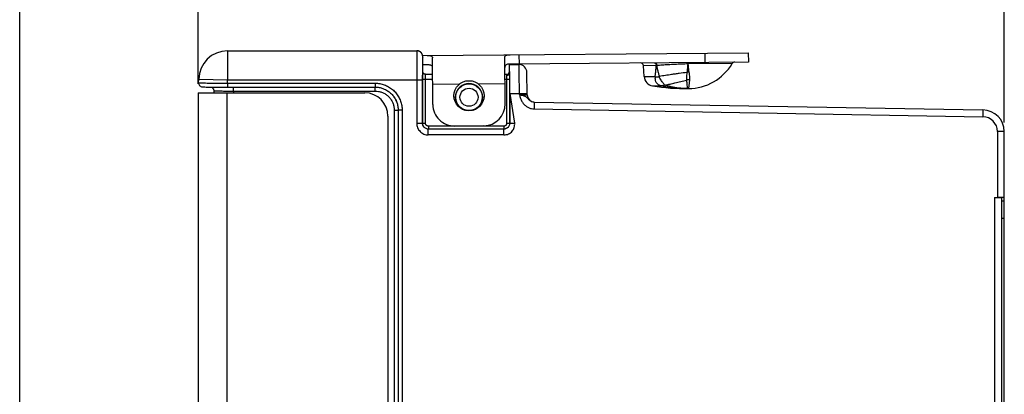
# Model space of a CAD drawing. Header units: inches. Extents: x 0 to 34, y 0 to 22.
# Tile 4 of 21: x 15.4 to 22.2, y 11.9 to 14.5. Entities that reach past the tile are written whole.
import ezdxf

# ---------------------------------------------------------------- set-up
doc = ezdxf.new("R2010")
doc.units = ezdxf.units.IN
doc.header["$LTSCALE"] = 1.87
doc.header["$MEASUREMENT"] = 0
doc.layers.get('0').update_dxf_attribs({"linetype": 'CONTINUOUS'})
doc.layers.add('DIMENSIONS', color=7, linetype='CONTINUOUS')
doc.styles.get("Standard").update_dxf_attribs({"font": 'txt', "width": 0.8})
doc.dimstyles.new('DIMSTYLE_1', dxfattribs={"dimtxt": 0.125, "dimasz": 0.1875, "dimexe": 0.18, "dimexo": 0.0625, "dimgap": 0.09, "dimtad": 0, "dimtih": 1, "dimtoh": 1, "dimdec": 3, "dimlfac": 0.5, "dimzin": 4, "dimdsep": 46, "dimtxsty": 'STANDARD', "dimblk": '_FILLED', "dimblk1": '_FILLED', "dimblk2": '_FILLED', "dimcen": 0.09, "dimadec": 0, "dimazin": 0, "dimtp": 0.01, "dimtm": 0.01, "dimtfac": 1, "dimtdec": 3, "dimtofl": 0, "dimtmove": 0, "dimatfit": 3, "dimldrblk": '_FILLED', "dimfxl": 1, "dimtolj": 1, "dimtzin": 4, "dimarcsym": 0})

# ---------------------------------------------------------------- blocks, each defined once
blk = doc.blocks.new('_FILLED')
at = {"color": 0, "linetype": 'BYBLOCK'}
blk.add_solid([(0, 0), (-1, 0.167), (-1, -0.167)], dxfattribs=at)
blk = doc.blocks.new('*D2')
at = {"layer": 'DIMENSIONS', "color": 2, "linetype": 'CONTINUOUS'}
for p, q in [((15.3723, 11.5838), (15.3723, 15.8627)), ((22.1742, 13.7427), (22.1742, 15.8627)), ((15.3723, 15.7377), (18.0482, 15.7377)), ((22.1742, 15.7377), (19.4982, 15.7377))]:
    blk.add_line(p, q, dxfattribs=at)
at = {"layer": 'DIMENSIONS', "color": 2, "linetype": 'CONTINUOUS', "xscale": 0.1875, "yscale": 0.1875, "zscale": 0.1875, "rotation": 180}
blk.add_blockref('_FILLED', (15.3723, 15.7377), dxfattribs=at)
at = {"layer": 'DIMENSIONS', "color": 2, "linetype": 'CONTINUOUS', "xscale": 0.1875, "yscale": 0.1875, "zscale": 0.1875}
blk.add_blockref('_FILLED', (22.1742, 15.7377), dxfattribs=at)
at = {"layer": 'DIMENSIONS', "color": 2, "linetype": 'CONTINUOUS', "width": 0.8}
for s, p in [('3.401', (18.1107, 15.6752)), ('[', (18.7357, 15.6752)), ('86.38', (18.8357, 15.6752)), (']', (19.3357, 15.6752))]:
    blk.add_text(s, height=0.125, dxfattribs=at).set_placement(p)
blk = doc.blocks.new('*D6')
at = {"layer": 'DIMENSIONS', "color": 2, "linetype": 'CONTINUOUS'}
for p, q in [((16.6042, 14.0102), (16.6042, 15.1127)), ((22.1742, 13.7427), (22.1742, 15.1127)), ((16.6042, 14.9877), (18.6642, 14.9877)), ((22.1742, 14.9877), (20.1142, 14.9877))]:
    blk.add_line(p, q, dxfattribs=at)
at = {"layer": 'DIMENSIONS', "color": 2, "linetype": 'CONTINUOUS', "xscale": 0.1875, "yscale": 0.1875, "zscale": 0.1875, "rotation": 180}
blk.add_blockref('_FILLED', (16.6042, 14.9877), dxfattribs=at)
at = {"layer": 'DIMENSIONS', "color": 2, "linetype": 'CONTINUOUS', "xscale": 0.1875, "yscale": 0.1875, "zscale": 0.1875}
blk.add_blockref('_FILLED', (22.1742, 14.9877), dxfattribs=at)
at = {"layer": 'DIMENSIONS', "color": 2, "linetype": 'CONTINUOUS', "width": 0.8}
for s, p in [('2.785', (18.7267, 14.9252)), ('[', (19.3517, 14.9252)), ('70.74', (19.4517, 14.9252)), (']', (19.9517, 14.9252))]:
    blk.add_text(s, height=0.125, dxfattribs=at).set_placement(p)

msp = doc.modelspace()

# ---------------------------------------------------------------- linework, layer by layer
at = {"color": 7, "linetype": 'CONTINUOUS'}
for p, q in [((16.8087, 14.2377), (16.8087, 14.0377)), ((16.8087, 14.2377), (18.1163, 14.2377)), ((18.1557, 14.2049), (20.4056, 14.2245)), ((20.1056, 14.2219), (20.1061, 14.1579)), ((20.4056, 14.2245), (20.4061, 14.1605)), ((18.1563, 14.1777), (18.1563, 14.1777)), ((18.1563, 14.1777), (18.1563, 14.1777)), ((18.1564, 14.0943), (18.1564, 14.1962)), ((18.2266, 13.8675), (18.2238, 14.19)), ((18.7266, 13.8718), (18.7238, 14.1943)), ((20.4061, 14.1605), (18.7606, 14.1461)), ((18.8242, 14.1467), (18.8236, 14.2107)), ((20.2946, 14.15), (19.9908, 14.1473)), ((18.1878, 14.1411), (18.1564, 14.1409)), ((18.1564, 14.0943), (18.1564, 14.0944)), ((18.1676, 14.0774), (18.1633, 14.0801)), ((18.7562, 14.0836), (18.7562, 14.1437)), ((18.7562, 14.1437), (18.8229, 14.1425)), ((18.8786, 13.9334), (18.8759, 14.0894)), ((19.7698, 14.136), (19.6813, 14.1352)), ((19.6859, 14.06), (19.6813, 14.1352)), ((16.6083, 14.0168), (16.6087, 14.0411)), ((16.6087, 14.0411), (16.8087, 14.0377)), ((16.8083, 14.0148), (16.8087, 14.0377)), ((16.8083, 14.0148), (16.8083, 13.9873)), ((16.8083, 14.0148), (17.8269, 14.0148)), ((16.8087, 14.0377), (18.1549, 14.0377)), ((17.8269, 14.0148), (17.8269, 13.9873)), ((18.1149, 14.0377), (18.1149, 13.7377)), ((18.1549, 14.0377), (18.1549, 13.7377)), ((18.156, 13.7377), (18.156, 14.0417)), ((18.156, 14.0417), (18.2251, 14.0417)), ((18.1725, 14.0759), (18.1676, 14.0774)), ((18.1755, 14.0757), (18.1723, 14.0759)), ((18.1755, 14.0757), (18.2248, 14.0757)), ((18.176, 13.7377), (18.176, 14.0417)), ((18.7248, 14.0757), (18.7362, 14.0757)), ((18.7251, 14.0417), (18.7563, 14.0417)), ((18.7362, 14.0757), (18.7362, 14.068)), ((18.7363, 14.0417), (18.7363, 13.7377)), ((18.7563, 14.0417), (18.7563, 13.7377)), ((19.6859, 14.06), (19.7618, 14.0607)), ((16.6042, 13.9477), (16.6042, 7.5897)), ((16.6042, 13.9477), (17.7562, 13.9477)), ((16.6411, 13.9884), (16.6442, 13.9883)), ((16.6442, 13.9883), (16.6502, 13.9882)), ((16.6502, 13.9882), (16.6615, 13.988)), ((16.6615, 13.988), (16.6815, 13.9878)), ((16.6815, 13.9878), (16.7293, 13.9875)), ((16.7136, 13.9617), (16.7136, 13.9477)), ((16.7293, 13.9875), (17.8269, 13.9873)), ((16.8042, 13.9477), (16.8042, 7.5897)), ((16.8487, 13.9602), (16.8487, 13.9477)), ((16.8487, 13.9602), (17.8275, 13.9599)), ((18.4089, 14.0071), (18.2254, 14.0055)), ((18.7254, 14.0098), (18.5418, 14.0082)), ((19.7449, 13.9951), (19.8055, 13.9957)), ((18.7577, 13.9436), (18.7574, 13.7377)), ((18.7577, 13.9436), (18.7909, 13.7377)), ((18.7577, 13.9436), (18.8245, 13.9424)), ((18.8245, 13.9424), (18.8785, 13.9434)), ((18.8246, 13.9361), (18.8245, 13.9424)), ((18.9275, 13.8843), (18.9267, 13.8371)), ((18.9275, 13.8843), (22.0268, 13.8302)), ((17.96, 13.8274), (17.96, 7.7099)), ((17.96, 13.8274), (17.9866, 13.8274)), ((17.9866, 13.8274), (17.9866, 7.7099)), ((17.9869, 13.8272), (17.9866, 13.8274)), ((17.9869, 13.8272), (17.9869, 7.7101)), ((18.0145, 13.8272), (17.9869, 13.8272)), ((18.0145, 13.8272), (18.0145, 7.7101)), ((18.9267, 13.8371), (22.026, 13.783)), ((22.0268, 13.8302), (22.026, 13.783)), ((17.9162, 13.7877), (17.9162, 7.7497)), ((18.1149, 13.7377), (18.176, 13.7377)), ((18.1949, 13.6577), (18.1949, 13.6977)), ((18.7174, 13.6977), (18.1949, 13.6977)), ((18.196, 13.7177), (18.196, 13.6977)), ((18.7163, 13.7177), (18.196, 13.7177)), ((18.5779, 13.7205), (18.3779, 13.7188)), ((18.7163, 13.7177), (18.7163, 13.6977)), ((18.7174, 13.6577), (18.7174, 13.6977)), ((18.7363, 13.7377), (18.7574, 13.7377)), ((22.1742, 13.6802), (22.1269, 13.6802)), ((22.1269, 13.6802), (22.1269, 13.2269)), ((22.1742, 7.8571), (22.1742, 13.6802)), ((18.7174, 13.6577), (18.1949, 13.6577)), ((22.1069, 13.2269), (22.1269, 13.2269)), ((22.1069, 13.2269), (22.1069, 10.8604)), ((22.1542, 13.2261), (22.1542, 10.8612)), ((22.1742, 13.2007), (22.1542, 13.2007)), ((22.1742, 13.0807), (22.1542, 13.0807))]:
    msp.add_line(p, q, dxfattribs=at)
for points in [[(18.1559, 14.2034), (18.1556, 14.2055), (18.1551, 14.2077), (18.1544, 14.2099), (18.1536, 14.2122), (18.1526, 14.2145), (18.1514, 14.2168), (18.1501, 14.2191), (18.1486, 14.2214), (18.1468, 14.2235), (18.1449, 14.2256), (18.1428, 14.2277), (18.1405, 14.2295), (18.138, 14.2313), (18.1354, 14.2328), (18.1325, 14.2342), (18.1295, 14.2354), (18.1264, 14.2364), (18.1231, 14.2371), (18.1198, 14.2375), (18.1163, 14.2377)], [(18.1564, 14.1962), (18.1563, 14.1977), (18.1563, 14.1994), (18.1562, 14.2014), (18.1559, 14.2034)], [(18.1633, 14.0801), (18.1599, 14.0837), (18.1577, 14.0878), (18.1566, 14.0917), (18.1564, 14.0944)], [(18.1723, 14.0759), (18.1675, 14.0774), (18.1632, 14.0801)], [(16.6083, 14.0168), (16.6085, 14.0131), (16.6095, 14.0082), (16.6114, 14.0036), (16.614, 13.9995), (16.6172, 13.9961), (16.6207, 13.9933), (16.6244, 13.9913), (16.6278, 13.99), (16.6305, 13.9893), (16.6323, 13.989), (16.6336, 13.9888), (16.6346, 13.9887), (16.6355, 13.9887), (16.6365, 13.9886), (16.6375, 13.9885), (16.6386, 13.9885), (16.6411, 13.9884)], [(16.695, 13.9877), (16.6976, 13.9867), (16.701, 13.9848), (16.7044, 13.9822), (16.7076, 13.9788), (16.7102, 13.9748), (16.7122, 13.9702), (16.7133, 13.9653), (16.7136, 13.9617)]]:
    msp.add_lwpolyline(points, dxfattribs=at)
for centre, radius in [((18.4761, 13.9277), 0.104), ((18.4762, 13.9177), 0.0924), ((18.4762, 13.9177), 0.0624)]:
    msp.add_circle(centre, radius, dxfattribs=at)
for centre, radius, start, end in [((16.8087, 14.0377), 0.2, 90, 179), ((19.6613, 14.134), 0.02, 3.5, 90.5), ((19.9886, 14.3338), 0.3569, 270.5, 329.00151), ((20.3117, 14.1397), 0.02, 90.5, 149.00151), ((18.7362, 14.0957), 0.02, 270, 360), ((18.8219, 14.0885), 0.054, 1, 89), ((19.7558, 14.0643), 0.07, 183.5, 261.03488), ((17.7562, 13.7877), 0.16, 0, 90), ((18.4762, 13.9177), 0.094, 287.57482, 252.47806), ((19.9786, 15.4768), 1.5, 261.03488, 270.5), ((18.9286, 13.9343), 0.05, 181, 269), ((18.3766, 13.8688), 0.15, 180.5, 270.5), ((18.5766, 13.8705), 0.15, 270.5, 0.5), ((22.0242, 13.6802), 0.15, 0, 89), ((22.0242, 13.6802), 0.1028, 0, 89)]:
    msp.add_arc(centre, radius, start, end, dxfattribs=at)
for points, knots in [([(18.1163, 14.2377), (18.1153, 14.2377), (18.1172, 14.2312), (18.1151, 14.2246), (18.1159, 14.2087), (18.1153, 14.1895), (18.1153, 14.1649), (18.1151, 14.1367), (18.115, 14.1054), (18.115, 14.072), (18.1149, 14.0492), (18.1149, 14.0377)], [0, 0, 0, 0, 0.01524, 0.060367, 0.134038, 0.234018, 0.357269, 0.500046, 0.658013, 0.82637, 1, 1, 1, 1]), ([(18.1268, 14.2363), (18.1259, 14.2365), (18.1225, 14.2373), (18.119, 14.2377), (18.1163, 14.2377)], [0, 0, 0, 0, 0.257072, 1, 1, 1, 1]), ([(18.1362, 14.2324), (18.1347, 14.2332), (18.1317, 14.2347), (18.1284, 14.2358), (18.1268, 14.2363)], [0, 0, 0, 0, 0.495281, 1, 1, 1, 1]), ([(18.1447, 14.2259), (18.1428, 14.2278), (18.1401, 14.23), (18.1372, 14.2318), (18.1365, 14.2322)], [0, 0, 0, 0, 0.767702, 1, 1, 1, 1]), ([(18.151, 14.2175), (18.1506, 14.2183), (18.1487, 14.2213), (18.1465, 14.224), (18.1447, 14.2259)], [0, 0, 0, 0, 0.261636, 1, 1, 1, 1]), ([(18.155, 14.208), (18.1545, 14.2097), (18.1534, 14.2129), (18.1519, 14.2161), (18.151, 14.2175)], [0, 0, 0, 0, 0.509232, 1, 1, 1, 1]), ([(18.1563, 14.1977), (18.1563, 14.2003), (18.156, 14.2037), (18.1552, 14.2071), (18.155, 14.208)], [0, 0, 0, 0, 0.753822, 1, 1, 1, 1]), ([(18.1556, 14.1762), (18.1557, 14.1707), (18.1553, 14.1591), (18.1553, 14.1394), (18.1551, 14.1175), (18.1551, 14.1022), (18.155, 14.0944)], [0, 0, 0, 0, 0.195614, 0.43688, 0.716237, 1, 1, 1, 1]), ([(18.1563, 14.1977), (18.1555, 14.1977), (18.1569, 14.1925), (18.1553, 14.1875), (18.1555, 14.1813), (18.1556, 14.1777)], [0, 0, 0, 0, 0.121232, 0.482216, 1, 1, 1, 1]), ([(18.1563, 14.1777), (18.1563, 14.1786), (18.1563, 14.1801), (18.1563, 14.1821), (18.1563, 14.1837), (18.1564, 14.1854), (18.1564, 14.187), (18.1564, 14.1886), (18.1564, 14.1902), (18.1564, 14.1917), (18.1564, 14.1929), (18.1564, 14.1938), (18.1564, 14.1944), (18.1564, 14.195), (18.1564, 14.1955), (18.1564, 14.196), (18.1564, 14.1964), (18.1564, 14.1967), (18.1564, 14.1969), (18.1564, 14.1971), (18.1564, 14.1972), (18.1563, 14.1973), (18.1563, 14.1974), (18.1563, 14.1975), (18.1563, 14.1976), (18.1563, 14.1976), (18.1563, 14.1976), (18.1563, 14.1976), (18.1563, 14.1976), (18.1563, 14.1976), (18.1563, 14.1977), (18.1563, 14.1977)], [0, 0, 0, 0, 0.142477, 0.220984, 0.302463, 0.385505, 0.468706, 0.550658, 0.629954, 0.705189, 0.774956, 0.807349, 0.837848, 0.866277, 0.892459, 0.91622, 0.937383, 0.955773, 0.963873, 0.971214, 0.977773, 0.98353, 0.988461, 0.992546, 0.995762, 0.997038, 0.998088, 0.998911, 0.999503, 0.999864, 1, 1, 1, 1]), ([(18.1873, 14.2051), (18.1916, 14.2052), (18.1994, 14.2051), (18.2097, 14.2039), (18.2175, 14.2014), (18.2229, 14.1966), (18.2238, 14.1921), (18.2238, 14.19)], [0, 0, 0, 0, 0.296069, 0.530783, 0.709381, 0.852266, 1, 1, 1, 1]), ([(18.7238, 14.1943), (18.7237, 14.1965), (18.7246, 14.2009), (18.7298, 14.2059), (18.7376, 14.2085), (18.7479, 14.2099), (18.7557, 14.2101), (18.76, 14.2101)], [0, 0, 0, 0, 0.147734, 0.290619, 0.469217, 0.703931, 1, 1, 1, 1]), ([(19.7553, 14.1548), (19.7568, 14.1548), (19.7598, 14.1542), (19.7624, 14.1524), (19.7635, 14.1513)], [0, 0, 0, 0, 0.481365, 1, 1, 1, 1]), ([(19.7604, 14.1549), (19.7618, 14.1549), (19.7647, 14.1542), (19.7684, 14.1514), (19.7713, 14.1472), (19.7733, 14.142), (19.7739, 14.1381), (19.774, 14.1362)], [0, 0, 0, 0, 0.162595, 0.340716, 0.541791, 0.764185, 1, 1, 1, 1]), ([(19.7635, 14.1513), (19.7648, 14.1501), (19.767, 14.1472), (19.7691, 14.1419), (19.7697, 14.138), (19.7698, 14.136)], [0, 0, 0, 0, 0.308567, 0.645387, 1, 1, 1, 1]), ([(19.9898, 14.1569), (19.9895, 14.1569), (19.9899, 14.1555), (19.9895, 14.1541), (19.9896, 14.1509), (19.9896, 14.1486), (19.9896, 14.1473)], [0, 0, 0, 0, 0.068375, 0.267568, 0.584962, 1, 1, 1, 1]), ([(19.9908, 14.1569), (19.9905, 14.1569), (19.9911, 14.1555), (19.9906, 14.1541), (19.9907, 14.1523), (19.9908, 14.1513)], [0, 0, 0, 0, 0.116084, 0.456775, 1, 1, 1, 1]), ([(18.155, 14.0923), (18.155, 14.0833), (18.155, 14.0664), (18.1549, 14.0495), (18.1549, 14.0417)], [0, 0, 0, 0, 0.532785, 1, 1, 1, 1]), ([(18.156, 14.0417), (18.156, 14.0457), (18.156, 14.0535), (18.156, 14.0647), (18.1561, 14.0747), (18.1562, 14.0831), (18.1562, 14.0895), (18.1563, 14.0929), (18.1564, 14.0943)], [0, 0, 0, 0, 0.228219, 0.445151, 0.639755, 0.802121, 0.924499, 1, 1, 1, 1]), ([(18.1702, 14.0757), (18.1682, 14.0764), (18.1644, 14.0782), (18.1599, 14.0826), (18.1577, 14.0868), (18.157, 14.0893), (18.1569, 14.0899)], [0, 0, 0, 0, 0.307858, 0.613443, 0.916624, 1, 1, 1, 1]), ([(18.2244, 14.1175), (18.2244, 14.1208), (18.2238, 14.1268), (18.2191, 14.1346), (18.211, 14.1391), (18.2004, 14.141), (18.1923, 14.1412), (18.1878, 14.1411)], [0, 0, 0, 0, 0.196784, 0.355956, 0.521797, 0.73047, 1, 1, 1, 1]), ([(18.756, 14.146), (18.753, 14.1459), (18.7465, 14.1455), (18.7374, 14.1437), (18.7294, 14.1391), (18.7248, 14.1312), (18.7244, 14.1251), (18.7244, 14.1218)], [0, 0, 0, 0, 0.195931, 0.42563, 0.608179, 0.783389, 1, 1, 1, 1]), ([(18.7362, 14.0681), (18.7382, 14.068), (18.7423, 14.0685), (18.7479, 14.0707), (18.7525, 14.0741), (18.7555, 14.0785), (18.7562, 14.082), (18.7562, 14.0836)], [0, 0, 0, 0, 0.222404, 0.437054, 0.637685, 0.822944, 1, 1, 1, 1]), ([(18.7571, 14.0957), (18.7571, 14.1004), (18.757, 14.1104), (18.7568, 14.1241), (18.7565, 14.135), (18.7563, 14.1407), (18.7562, 14.1427)], [0, 0, 0, 0, 0.300445, 0.638954, 0.874078, 1, 1, 1, 1]), ([(18.7562, 14.0835), (18.7562, 14.0806), (18.7562, 14.0744), (18.7563, 14.0644), (18.7563, 14.0533), (18.7563, 14.0456), (18.7563, 14.0417)], [0, 0, 0, 0, 0.203655, 0.446532, 0.716472, 1, 1, 1, 1]), ([(18.7575, 14.0417), (18.7575, 14.0495), (18.7574, 14.0635), (18.7573, 14.0775), (18.7572, 14.0836)], [0, 0, 0, 0, 0.562111, 1, 1, 1, 1]), ([(18.8245, 13.9424), (18.8244, 13.954), (18.8242, 13.9769), (18.8239, 14.0102), (18.8237, 14.0415), (18.8235, 14.0697), (18.8233, 14.0941), (18.8231, 14.1139), (18.823, 14.1285), (18.8229, 14.1374), (18.8229, 14.1415), (18.8229, 14.1425)], [0, 0, 0, 0, 0.173837, 0.342313, 0.500256, 0.642873, 0.765928, 0.865869, 0.939596, 0.98478, 1, 1, 1, 1]), ([(19.7618, 14.0607), (19.763, 14.0685), (19.7652, 14.0847), (19.7678, 14.1099), (19.7691, 14.1271), (19.7698, 14.136)], [0, 0, 0, 0, 0.314121, 0.647764, 1, 1, 1, 1]), ([(19.774, 14.1362), (19.7735, 14.1361), (19.7725, 14.1361), (19.7711, 14.1361), (19.7702, 14.136), (19.7698, 14.136)], [0, 0, 0, 0, 0.339379, 0.672758, 1, 1, 1, 1]), ([(19.9896, 14.1473), (19.9741, 14.1468), (19.9432, 14.1456), (19.8976, 14.1436), (19.8536, 14.1412), (19.8126, 14.1387), (19.7864, 14.137), (19.774, 14.1362)], [0, 0, 0, 0, 0.215281, 0.429058, 0.63459, 0.8273, 1, 1, 1, 1]), ([(19.7925, 14.0637), (19.7898, 14.0709), (19.7849, 14.0862), (19.7788, 14.1105), (19.7755, 14.1274), (19.774, 14.1362)], [0, 0, 0, 0, 0.310189, 0.643228, 1, 1, 1, 1]), ([(19.7925, 14.0637), (19.7991, 14.0647), (19.8124, 14.0668), (19.8329, 14.07), (19.8541, 14.0731), (19.8773, 14.0764), (19.9024, 14.0798), (19.9385, 14.0847), (19.9659, 14.0883), (19.9842, 14.0907)], [0, 0, 0, 0, 0.102442, 0.209515, 0.320699, 0.43547, 0.57282, 0.713343, 1, 1, 1, 1]), ([(19.9808, 14.0362), (19.9805, 14.0411), (19.9805, 14.052), (19.9817, 14.0702), (19.9832, 14.0835), (19.9842, 14.0907)], [0, 0, 0, 0, 0.266765, 0.599093, 1, 1, 1, 1]), ([(19.9842, 14.0907), (19.985, 14.0971), (19.9865, 14.1097), (19.9883, 14.1285), (19.9892, 14.1411), (19.9896, 14.1473)], [0, 0, 0, 0, 0.336715, 0.669516, 1, 1, 1, 1]), ([(19.997, 14.0925), (19.9956, 14.0924), (19.9927, 14.0921), (19.9884, 14.0915), (19.9856, 14.091), (19.9842, 14.0907)], [0, 0, 0, 0, 0.333181, 0.666627, 1, 1, 1, 1]), ([(19.9908, 14.1473), (19.9907, 14.1473), (19.9904, 14.1473), (19.99, 14.1473), (19.9897, 14.1473), (19.9896, 14.1473)], [0, 0, 0, 0, 0.333344, 0.666679, 1, 1, 1, 1]), ([(19.997, 14.0925), (19.9961, 14.0983), (19.9945, 14.1102), (19.9924, 14.1285), (19.9913, 14.141), (19.9908, 14.1473)], [0, 0, 0, 0, 0.319026, 0.653097, 1, 1, 1, 1]), ([(20.0013, 14.0382), (20.0016, 14.0431), (20.0015, 14.0541), (19.9998, 14.0723), (19.9981, 14.0854), (19.997, 14.0925)], [0, 0, 0, 0, 0.272877, 0.602901, 1, 1, 1, 1]), ([(16.6083, 14.0168), (16.6083, 14.0158), (16.6148, 14.0176), (16.6214, 14.0155), (16.6373, 14.0163), (16.6565, 14.0156), (16.6811, 14.0155), (16.7093, 14.0153), (16.7406, 14.0151), (16.7739, 14.0149), (16.7967, 14.0149), (16.8083, 14.0148)], [0, 0, 0, 0, 0.015228, 0.06034, 0.133995, 0.23396, 0.357203, 0.49998, 0.657958, 0.826336, 1, 1, 1, 1]), ([(17.8269, 14.0148), (17.8378, 14.0148), (17.8596, 14.0129), (17.8913, 14.0044), (17.9211, 13.9905), (17.9481, 13.9717), (17.9713, 13.9484), (17.9902, 13.9215), (18.0041, 13.8917), (18.0126, 13.86), (18.0145, 13.8381), (18.0145, 13.8272)], [0, 0, 0, 0, 0.11111, 0.222252, 0.333382, 0.444497, 0.555603, 0.666707, 0.777816, 0.888928, 1, 1, 1, 1]), ([(18.1764, 14.0748), (18.1764, 14.0749), (18.1764, 14.0753), (18.176, 14.0756), (18.1757, 14.0757), (18.1755, 14.0757)], [0, 0, 0, 0, 0.35373, 0.642931, 1, 1, 1, 1]), ([(18.176, 14.0417), (18.176, 14.0447), (18.176, 14.0505), (18.176, 14.0586), (18.1761, 14.0656), (18.1762, 14.0708), (18.1763, 14.0737), (18.1764, 14.0748)], [0, 0, 0, 0, 0.272354, 0.52519, 0.740389, 0.902531, 1, 1, 1, 1]), ([(18.7362, 14.068), (18.7362, 14.0662), (18.7362, 14.0623), (18.7363, 14.056), (18.7363, 14.049), (18.7363, 14.0441), (18.7363, 14.0417)], [0, 0, 0, 0, 0.203614, 0.446256, 0.716173, 1, 1, 1, 1]), ([(18.7577, 13.9436), (18.7577, 13.9544), (18.7577, 13.9758), (18.7577, 14.0072), (18.7576, 14.0278), (18.7575, 14.0378)], [0, 0, 0, 0, 0.345606, 0.68174, 1, 1, 1, 1]), ([(19.7641, 14.0581), (19.7639, 14.0583), (19.7633, 14.0589), (19.7626, 14.0598), (19.7621, 14.0604), (19.7618, 14.0607)], [0, 0, 0, 0, 0.338193, 0.671676, 1, 1, 1, 1]), ([(19.8056, 13.9959), (19.8026, 13.9965), (19.797, 13.9979), (19.7894, 14.001), (19.7831, 14.0046), (19.7777, 14.0088), (19.7731, 14.0137), (19.7691, 14.0197), (19.7659, 14.027), (19.7639, 14.0359), (19.7631, 14.0465), (19.7636, 14.054), (19.7641, 14.0581)], [0, 0, 0, 0, 0.107767, 0.205322, 0.291942, 0.367011, 0.445378, 0.530865, 0.624261, 0.730501, 0.85442, 1, 1, 1, 1]), ([(19.7898, 14.0604), (19.7894, 14.0598), (19.7882, 14.0588), (19.7861, 14.0576), (19.7836, 14.0566), (19.781, 14.0558), (19.7781, 14.0553), (19.7751, 14.055), (19.7722, 14.0551), (19.7697, 14.0554), (19.7675, 14.0559), (19.7656, 14.0568), (19.7645, 14.0576), (19.7641, 14.0581)], [0, 0, 0, 0, 0.081161, 0.168228, 0.26179, 0.36215, 0.469636, 0.581331, 0.685691, 0.776854, 0.857149, 0.930353, 1, 1, 1, 1]), ([(19.7898, 14.0604), (19.7901, 14.0607), (19.7907, 14.0615), (19.7916, 14.0626), (19.7922, 14.0633), (19.7925, 14.0637)], [0, 0, 0, 0, 0.333927, 0.666612, 1, 1, 1, 1]), ([(19.8309, 14.0002), (19.8287, 14.0018), (19.8243, 14.0064), (19.8176, 14.0145), (19.8103, 14.0245), (19.8026, 14.0357), (19.7954, 14.0477), (19.7915, 14.0562), (19.7898, 14.0604)], [0, 0, 0, 0, 0.110698, 0.257357, 0.429767, 0.617885, 0.814873, 1, 1, 1, 1]), ([(19.8333, 14.0003), (19.8385, 14.0018), (19.8491, 14.0046), (19.8652, 14.0088), (19.882, 14.013), (19.8999, 14.0174), (19.9191, 14.0219), (19.9464, 14.0283), (19.967, 14.0331), (19.9808, 14.0362)], [0, 0, 0, 0, 0.10629, 0.216462, 0.330093, 0.446756, 0.581909, 0.71966, 1, 1, 1, 1]), ([(20.0013, 14.0382), (19.999, 14.0381), (19.9944, 14.038), (19.9876, 14.0373), (19.983, 14.0366), (19.9808, 14.0362)], [0, 0, 0, 0, 0.334636, 0.668127, 1, 1, 1, 1]), ([(19.9917, 13.9769), (19.9899, 13.9769), (19.9861, 13.983), (19.9849, 13.9941), (19.9825, 14.013), (19.9815, 14.0277), (19.9808, 14.0362)], [0, 0, 0, 0, 0.087721, 0.277181, 0.58303, 1, 1, 1, 1]), ([(19.9917, 13.9769), (19.9931, 13.9769), (19.9937, 13.9848), (19.997, 13.994), (19.9992, 14.0145), (20.0007, 14.0294), (20.0013, 14.0382)], [0, 0, 0, 0, 0.069199, 0.261755, 0.574748, 1, 1, 1, 1]), ([(16.7136, 13.9617), (16.7132, 13.9614), (16.7183, 13.9615), (16.7212, 13.961), (16.7325, 13.961), (16.745, 13.9607), (16.7617, 13.9606), (16.7808, 13.9604), (16.8021, 13.9603), (16.825, 13.9602), (16.8407, 13.9602), (16.8487, 13.9602)], [0, 0, 0, 0, 0.012185, 0.054938, 0.126806, 0.225666, 0.348595, 0.491961, 0.651524, 0.822562, 1, 1, 1, 1]), ([(16.8487, 13.9602), (16.8487, 13.9626), (16.8487, 13.9672), (16.8486, 13.9738), (16.8484, 13.9792), (16.8484, 13.9839), (16.8479, 13.9856), (16.848, 13.9872), (16.848, 13.9873)], [0, 0, 0, 0, 0.265853, 0.513411, 0.725646, 0.887983, 0.989353, 1, 1, 1, 1]), ([(17.827, 13.9838), (17.8269, 13.9846), (17.8267, 13.9854), (17.8268, 13.9872), (17.8267, 13.9873)], [0, 0, 0, 0, 0.821036, 1, 1, 1, 1]), ([(17.8269, 13.9873), (17.8362, 13.9873), (17.8548, 13.9857), (17.8788, 13.9792), (17.893, 13.9731), (17.8984, 13.9704)], [0, 0, 0, 0, 0.376479, 0.752797, 1, 1, 1, 1]), ([(17.8275, 13.9599), (17.8275, 13.9623), (17.8274, 13.9669), (17.8274, 13.9735), (17.8272, 13.9789), (17.8272, 13.9826), (17.827, 13.9838)], [0, 0, 0, 0, 0.29939, 0.578177, 0.817185, 1, 1, 1, 1]), ([(17.8275, 13.9599), (17.8352, 13.9599), (17.8506, 13.9585), (17.8731, 13.9525), (17.8941, 13.9427), (17.9132, 13.9294), (17.9296, 13.9129), (17.9429, 13.8939), (17.9527, 13.8729), (17.9587, 13.8505), (17.96, 13.8351), (17.96, 13.8274)], [0, 0, 0, 0, 0.111128, 0.222422, 0.333651, 0.44484, 0.555982, 0.667081, 0.778145, 0.889192, 1, 1, 1, 1]), ([(17.8981, 13.9705), (17.901, 13.9691), (17.912, 13.9632), (17.93, 13.9506), (17.9498, 13.9307), (17.9659, 13.9078), (17.9778, 13.8824), (17.985, 13.8553), (17.9866, 13.8367), (17.9866, 13.8274)], [0, 0, 0, 0, 0.054478, 0.212235, 0.36995, 0.527609, 0.685153, 0.842568, 1, 1, 1, 1]), ([(17.8984, 13.9704), (17.9013, 13.969), (17.9123, 13.963), (17.9302, 13.9505), (17.9501, 13.9306), (17.9662, 13.9077), (17.978, 13.8823), (17.9853, 13.8552), (17.9869, 13.8365), (17.9869, 13.8272)], [0, 0, 0, 0, 0.054052, 0.211692, 0.369376, 0.527055, 0.684719, 0.842367, 1, 1, 1, 1]), ([(19.8056, 13.9959), (19.8055, 13.9959), (19.8055, 13.9958), (19.8055, 13.9958), (19.8055, 13.9957), (19.8055, 13.9957)], [0, 0, 0, 0, 0.348877, 0.683333, 1, 1, 1, 1]), ([(19.9917, 13.9769), (19.9709, 13.9767), (19.9293, 13.9779), (19.8671, 13.9841), (19.8259, 13.9914), (19.8055, 13.9957)], [0, 0, 0, 0, 0.332377, 0.665408, 1, 1, 1, 1]), ([(19.8309, 14.0002), (19.8303, 14.0002), (19.829, 14), (19.8271, 13.9997), (19.8251, 13.9993), (19.8229, 13.9988), (19.8207, 13.9983), (19.8183, 13.9979), (19.8159, 13.9975), (19.8137, 13.9971), (19.8117, 13.9968), (19.8101, 13.9966), (19.8087, 13.9964), (19.8076, 13.9963), (19.8066, 13.9962), (19.806, 13.9961), (19.8056, 13.996), (19.8056, 13.9959)], [0, 0, 0, 0, 0.070227, 0.145958, 0.226445, 0.31188, 0.402279, 0.498563, 0.596574, 0.685, 0.760041, 0.82383, 0.877945, 0.923211, 0.959793, 0.986675, 1, 1, 1, 1]), ([(19.8309, 14.0002), (19.8311, 14.0002), (19.8317, 14.0002), (19.8325, 14.0003), (19.833, 14.0003), (19.8333, 14.0003)], [0, 0, 0, 0, 0.336571, 0.670231, 1, 1, 1, 1]), ([(19.9917, 13.9769), (19.9741, 13.9767), (19.9386, 13.9783), (19.8855, 13.9862), (19.8506, 13.9951), (19.8333, 14.0003)], [0, 0, 0, 0, 0.328343, 0.662876, 1, 1, 1, 1]), ([(18.8246, 13.9361), (18.8286, 13.9359), (18.8364, 13.9355), (18.8477, 13.935), (18.8578, 13.9345), (18.8662, 13.9341), (18.8725, 13.9337), (18.8764, 13.9335), (18.8782, 13.9335), (18.8786, 13.9334)], [0, 0, 0, 0, 0.222834, 0.43448, 0.624189, 0.782314, 0.901136, 0.974974, 1, 1, 1, 1]), ([(18.8246, 13.9361), (18.8268, 13.9272), (18.831, 13.9105), (18.841, 13.8881), (18.854, 13.87), (18.8696, 13.8558), (18.8874, 13.8453), (18.9067, 13.8388), (18.9201, 13.8372), (18.9267, 13.8371)], [0, 0, 0, 0, 0.177692, 0.333546, 0.473636, 0.607711, 0.739986, 0.871133, 1, 1, 1, 1]), ([(18.8246, 13.9361), (18.8289, 13.935), (18.8374, 13.9327), (18.8497, 13.9291), (18.8607, 13.9251), (18.8697, 13.9204), (18.8766, 13.915), (18.8823, 13.909), (18.8883, 13.9025), (18.8956, 13.8956), (18.905, 13.8895), (18.9125, 13.8867), (18.9165, 13.8857), (18.9168, 13.8857)], [0, 0, 0, 0, 0.124153, 0.247662, 0.358888, 0.451348, 0.529447, 0.603266, 0.682854, 0.777118, 0.883884, 0.992975, 1, 1, 1, 1]), ([(18.1149, 13.7377), (18.1149, 13.7324), (18.116, 13.722), (18.1205, 13.7069), (18.128, 13.6929), (18.138, 13.6807), (18.1502, 13.6707), (18.1642, 13.6633), (18.1793, 13.6587), (18.1897, 13.6577), (18.1949, 13.6577)], [0, 0, 0, 0, 0.124726, 0.249925, 0.374968, 0.500045, 0.625124, 0.750163, 0.875352, 1, 1, 1, 1]), ([(18.1949, 13.6977), (18.1915, 13.6977), (18.1845, 13.6986), (18.1747, 13.7026), (18.1663, 13.709), (18.1599, 13.7174), (18.1559, 13.7272), (18.1549, 13.7342), (18.1549, 13.7377)], [0, 0, 0, 0, 0.166707, 0.333418, 0.500081, 0.666705, 0.833334, 1, 1, 1, 1]), ([(18.195, 13.6977), (18.1918, 13.6977), (18.1852, 13.6987), (18.1757, 13.7026), (18.1674, 13.7091), (18.1609, 13.7174), (18.1569, 13.7272), (18.156, 13.7342), (18.156, 13.7377)], [0, 0, 0, 0, 0.152882, 0.322515, 0.492127, 0.661438, 0.830552, 1, 1, 1, 1]), ([(18.196, 13.7177), (18.1943, 13.7177), (18.1908, 13.7181), (18.1859, 13.7201), (18.1817, 13.7234), (18.1785, 13.7276), (18.1764, 13.7324), (18.176, 13.7359), (18.176, 13.7377)], [0, 0, 0, 0, 0.166228, 0.333484, 0.500426, 0.667326, 0.834357, 1, 1, 1, 1]), ([(18.7363, 13.7377), (18.7363, 13.7359), (18.7359, 13.7324), (18.7339, 13.7275), (18.7306, 13.7233), (18.7264, 13.7201), (18.7216, 13.7181), (18.7181, 13.7177), (18.7163, 13.7177)], [0, 0, 0, 0, 0.166216, 0.333463, 0.500403, 0.667308, 0.834347, 1, 1, 1, 1]), ([(18.7574, 13.7377), (18.7574, 13.7342), (18.7565, 13.7273), (18.7526, 13.7176), (18.7462, 13.7092), (18.7378, 13.7027), (18.7279, 13.6986), (18.7209, 13.6977), (18.7174, 13.6977)], [0, 0, 0, 0, 0.163575, 0.329428, 0.496556, 0.66421, 0.832034, 1, 1, 1, 1]), ([(18.7563, 13.7377), (18.7563, 13.7342), (18.7554, 13.7272), (18.7514, 13.7174), (18.7449, 13.709), (18.7366, 13.7026), (18.7271, 13.6987), (18.7205, 13.6977), (18.7174, 13.6977)], [0, 0, 0, 0, 0.169629, 0.33926, 0.508872, 0.678187, 0.847304, 1, 1, 1, 1]), ([(18.7174, 13.6577), (18.7228, 13.6577), (18.7337, 13.6588), (18.7492, 13.6639), (18.7631, 13.672), (18.7748, 13.6828), (18.7837, 13.6955), (18.7895, 13.7095), (18.7921, 13.7237), (18.7917, 13.7331), (18.7909, 13.7377)], [0, 0, 0, 0, 0.132608, 0.2643, 0.394725, 0.523329, 0.649333, 0.771592, 0.888615, 1, 1, 1, 1]), ([(18.7909, 13.7377), (18.7881, 13.7372), (18.7826, 13.7364), (18.7747, 13.7357), (18.768, 13.7353), (18.7626, 13.7356), (18.7593, 13.736), (18.7575, 13.7371), (18.7574, 13.7377)], [0, 0, 0, 0, 0.252977, 0.488812, 0.691671, 0.848374, 0.950213, 1, 1, 1, 1]), ([(22.1069, 13.2269), (22.1104, 13.2269), (22.1173, 13.2269), (22.1271, 13.2268), (22.1359, 13.2268), (22.1431, 13.2265), (22.1491, 13.2267), (22.1517, 13.226), (22.1542, 13.2265), (22.1542, 13.2261)], [0, 0, 0, 0, 0.222369, 0.433624, 0.623165, 0.781478, 0.900622, 0.974643, 1, 1, 1, 1]), ([(22.1564, 13.2268), (22.1534, 13.2268), (22.1471, 13.2268), (22.1373, 13.2269), (22.1304, 13.2269), (22.1269, 13.2269)], [0, 0, 0, 0, 0.304158, 0.643162, 1, 1, 1, 1]), ([(22.1742, 13.2261), (22.1742, 13.2265), (22.1717, 13.226), (22.1691, 13.2267), (22.1631, 13.2265), (22.1588, 13.2267), (22.1564, 13.2268)], [0, 0, 0, 0, 0.06729, 0.263718, 0.579888, 1, 1, 1, 1])]:
    msp.add_open_spline(points, degree=3, knots=knots, dxfattribs=at)
for points in [[(18.1365, 14.2322), (18.1364, 14.2323), (18.1363, 14.2323), (18.1362, 14.2324)], [(18.1556, 14.1777), (18.1556, 14.1772), (18.1556, 14.1767), (18.1556, 14.1762)], [(19.9908, 14.1513), (19.9908, 14.1499), (19.9908, 14.1487), (19.9908, 14.1473)], [(18.155, 14.0944), (18.155, 14.0937), (18.155, 14.093), (18.155, 14.0923)], [(18.1569, 14.0899), (18.1565, 14.0913), (18.1564, 14.0928), (18.1564, 14.0943)], [(18.7606, 14.1461), (18.759, 14.1461), (18.7575, 14.1461), (18.756, 14.146)], [(18.7572, 14.0894), (18.7572, 14.0915), (18.7571, 14.0936), (18.7571, 14.0957)], [(18.7572, 14.0836), (18.7572, 14.0856), (18.7572, 14.0875), (18.7572, 14.0894)], [(18.1549, 14.0417), (18.1549, 14.0403), (18.1549, 14.039), (18.1549, 14.0377)], [(18.1754, 14.0748), (18.1736, 14.0749), (18.1719, 14.0752), (18.1702, 14.0757)], [(18.1764, 14.0748), (18.176, 14.0748), (18.1757, 14.0748), (18.1754, 14.0748)], [(18.7575, 14.0378), (18.7575, 14.0391), (18.7575, 14.0404), (18.7575, 14.0417)], [(18.9168, 13.8857), (18.9187, 13.8852), (18.9206, 13.8849), (18.9225, 13.8847)], [(18.9225, 13.8847), (18.9242, 13.8845), (18.9259, 13.8844), (18.9275, 13.8843)]]:
    msp.add_open_spline(points, degree=3, dxfattribs=at)

# ---------------------------------------------------------------- dimensions: what is measured, and where the dimension line sits
at = {"layer": 'DIMENSIONS', "color": 2, "linetype": 'CONTINUOUS'}
dim = msp.add_linear_dim(base=(22.1742, 15.7377), p1=(15.3723, 11.5838), p2=(22.1742, 13.7427), dimstyle='DIMSTYLE_1', dxfattribs=at)
dim.commit()
dim.dimension.update_dxf_attribs({"geometry": '*D2', "text_midpoint": (18.7732, 15.7377), "dimtype": 160})
dim = msp.add_linear_dim(base=(16.6042, 14.9877), p1=(22.1742, 13.7427), p2=(16.6042, 14.0102), angle=180, dimstyle='DIMSTYLE_1', dxfattribs=at)
dim.commit()
dim.dimension.update_dxf_attribs({"geometry": '*D6', "text_midpoint": (19.3892, 14.9877), "dimtype": 160})

doc.saveas('drawing.dxf')
